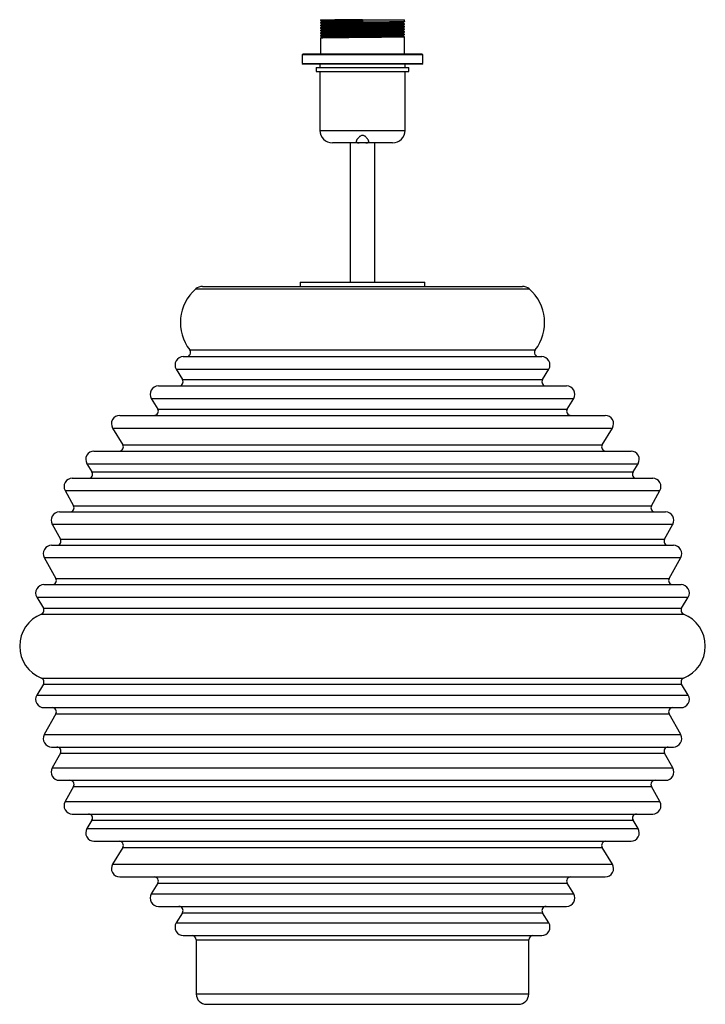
# Paper-space layout '_Izquierda' of a CAD drawing. Header units: millimetres. Extents: x -165 to 165, y 9 to 483.
import ezdxf

# ---------------------------------------------------------------- set-up
doc = ezdxf.new("R2010")
doc.units = ezdxf.units.MM

psp = doc.layouts.new('_Izquierda')

# ---------------------------------------------------------------- linework, layer by layer
at = {"color": 7, "linetype": 'Continuous', "lineweight": 25}
for p, q in [((-20.3, 483.46), (-20.3, 483.15)), ((-20.3, 483.46), (20.3, 483.46)), ((-20.3, 482.05), (-20.3, 481.9)), ((-20.3, 480.8), (-20.3, 480.65)), ((-20.3, 479.55), (-20.3, 479.4)), ((-19.62, 482.76), (-19.62, 482.45)), ((-19.62, 481.51), (-19.62, 481.2)), ((-19.62, 480.26), (-19.62, 479.95)), ((-19.62, 479.01), (-19.62, 478.7)), ((0, 483.46), (0, 482.37)), ((19.62, 481.82), (19.62, 482.13)), ((19.62, 480.57), (19.62, 480.88)), ((19.62, 479.32), (19.62, 479.63)), ((20.3, 482.52), (20.3, 483.46)), ((20.3, 481.27), (20.3, 481.43)), ((20.3, 480.02), (20.3, 480.18)), ((-20.3, 478.3), (-20.3, 478.15)), ((-20.3, 477.05), (-20.3, 476.9)), ((-20.3, 475.8), (-20.3, 475.65)), ((-20.3, 474.55), (-20.3, 467)), ((-19.62, 477.76), (-19.62, 477.45)), ((-19.62, 476.51), (-19.62, 476.2)), ((-19.62, 475.26), (-19.62, 474.95)), ((19.62, 478.07), (19.62, 478.38)), ((19.62, 476.82), (19.62, 477.13)), ((19.62, 475.57), (19.62, 475.88)), ((20.17, 474.95), (20.3, 475.02)), ((20.23, 475.02), (20.17, 475)), ((20.17, 473.91), (20.17, 475)), ((20.3, 478.77), (20.3, 478.93)), ((20.3, 477.52), (20.3, 477.68)), ((20.3, 476.27), (20.3, 476.43)), ((20.3, 475.02), (20.3, 475.18)), ((20.3, 473.93), (20.17, 474.01)), ((20.24, 473.93), (20.17, 473.91)), ((20.3, 467), (20.3, 473.93)), ((-28.58, 467), (-29, 466.58)), ((-29, 466.58), (-29, 462.42)), ((29, 466.58), (-29, 466.58)), ((-28.58, 467), (28.58, 467)), ((29, 466.58), (28.58, 467)), ((29, 462.42), (29, 466.58)), ((-29, 462.42), (-28.58, 462)), ((-29, 462.42), (29, 462.42)), ((28.58, 462), (-28.58, 462)), ((-22.25, 460.5), (-22.25, 458.55)), ((-22.25, 460.5), (22.25, 460.5)), ((-20.5, 462), (-20.5, 460.5)), ((20.5, 460.5), (20.5, 462)), ((22.25, 458.55), (22.25, 460.5)), ((28.58, 462), (29, 462.42)), ((-22.25, 458.55), (22.25, 458.55)), ((-20.5, 458.55), (-20.5, 430.15)), ((20.5, 430.15), (20.5, 458.55)), ((14.5, 424.15), (-14.5, 424.15)), ((-6, 424.15), (-6, 357)), ((6, 357), (6, 424.15)), ((-30, 357), (-30, 355)), ((-30, 357), (30, 357)), ((30, 355), (30, 357)), ((-77.07, 355), (77.07, 355)), ((-86.33, 321.17), (86.33, 321.17)), ((-89.75, 315.09), (-86.73, 310.12)), ((86.73, 310.12), (89.75, 315.09)), ((-98.32, 307.08), (98.32, 307.08)), ((-101.74, 301), (-98.65, 295.93)), ((98.65, 295.93), (101.74, 301)), ((-116.97, 292.89), (116.97, 292.89)), ((-120.39, 286.81), (-115.48, 278.75)), ((115.48, 278.75), (120.39, 286.81)), ((-129.36, 275.71), (129.36, 275.71)), ((-132.78, 269.63), (-130.35, 265.64)), ((130.35, 265.64), (132.78, 269.63)), ((-139.8, 262.6), (139.8, 262.6)), ((-143.29, 256.65), (-139.21, 249.34)), ((139.21, 249.34), (143.29, 256.65)), ((-146.02, 246.36), (146.02, 246.36)), ((-149.51, 240.42), (-145.56, 233.32)), ((145.56, 233.32), (149.51, 240.42)), ((-149.83, 230.34), (149.83, 230.34)), ((-153.32, 224.4), (-147.72, 214.35)), ((147.72, 214.35), (153.32, 224.4)), ((-153.47, 211.38), (153.47, 211.38)), ((-156.89, 205.3), (-153.74, 200.12)), ((153.74, 200.12), (156.89, 205.3)), ((-153.74, 163.4), (-156.89, 158.21)), ((156.89, 158.21), (153.74, 163.4)), ((-153.47, 152.14), (153.47, 152.14)), ((-147.72, 149.16), (-153.32, 139.12)), ((153.32, 139.12), (147.72, 149.16)), ((-149.83, 133.17), (149.83, 133.17)), ((-145.56, 130.2), (-149.51, 123.1)), ((149.51, 123.1), (145.56, 130.2)), ((-146.02, 117.15), (146.02, 117.15)), ((-139.21, 114.18), (-143.29, 106.86)), ((143.29, 106.86), (139.21, 114.18)), ((-139.8, 100.91), (139.8, 100.91)), ((-130.35, 97.87), (-132.78, 93.89)), ((132.78, 93.89), (130.35, 97.87)), ((-129.36, 87.81), (129.36, 87.81)), ((-115.48, 84.77), (-120.39, 76.71)), ((120.39, 76.71), (115.48, 84.77)), ((-116.97, 70.63), (116.97, 70.63)), ((-98.65, 67.59), (-101.74, 62.51)), ((101.74, 62.51), (98.65, 67.59)), ((-98.32, 56.43), (98.32, 56.43)), ((-86.73, 53.39), (-89.75, 48.43)), ((89.75, 48.43), (86.73, 53.39)), ((-86.33, 42.35), (86.33, 42.35)), ((-80.12, 40.35), (-80.12, 14.26)), ((80.12, 14.26), (80.12, 40.35)), ((-75.12, 9.26), (75.12, 9.26))]:
    psp.add_line(p, q, dxfattribs=at)
at = {"color": 8, "linetype": 'Continuous', "lineweight": 25}
for p, q in [((-20.5, 430.15), (20.5, 430.15)), ((-80.37, 353.76), (80.37, 353.76)), ((-83.2, 324.39), (83.2, 324.39)), ((-89.75, 315.09), (89.75, 315.09)), ((-86.73, 310.12), (86.73, 310.12)), ((-101.74, 301), (101.74, 301)), ((-98.65, 295.93), (98.65, 295.93)), ((-120.39, 286.81), (120.39, 286.81)), ((-115.48, 278.75), (115.48, 278.75)), ((-132.78, 269.63), (132.78, 269.63)), ((-130.35, 265.64), (130.35, 265.64)), ((-143.29, 256.65), (143.29, 256.65)), ((-139.21, 249.34), (139.21, 249.34)), ((-149.51, 240.42), (149.51, 240.42)), ((-145.56, 233.32), (145.56, 233.32)), ((-153.32, 224.4), (153.32, 224.4)), ((-147.72, 214.35), (147.72, 214.35)), ((-156.89, 205.3), (156.89, 205.3)), ((-153.74, 200.12), (153.74, 200.12)), ((-154.7, 197.22), (154.7, 197.22)), ((-154.7, 166.29), (154.7, 166.29)), ((-153.74, 163.4), (153.74, 163.4)), ((-156.89, 158.21), (156.89, 158.21)), ((-147.72, 149.16), (147.72, 149.16)), ((-153.32, 139.12), (153.32, 139.12)), ((-145.56, 130.2), (145.56, 130.2)), ((-149.51, 123.1), (149.51, 123.1)), ((-139.21, 114.18), (139.21, 114.18)), ((-143.29, 106.86), (143.29, 106.86)), ((-130.35, 97.87), (130.35, 97.87)), ((-132.78, 93.89), (132.78, 93.89)), ((-115.48, 84.77), (115.48, 84.77)), ((-120.39, 76.71), (120.39, 76.71)), ((-98.65, 67.59), (98.65, 67.59)), ((-101.74, 62.51), (101.74, 62.51)), ((-86.73, 53.39), (86.73, 53.39)), ((-89.75, 48.43), (89.75, 48.43)), ((-80.12, 40.35), (80.12, 40.35)), ((-80.12, 14.26), (80.12, 14.26))]:
    psp.add_line(p, q, dxfattribs=at)
at = {"color": 7, "linetype": 'Continuous', "lineweight": 25}
for centre, radius, start, end in [((-14.5, 430.15), 6, 180, 270), ((14.5, 430.15), 6, 270, 0), ((-66.2, 337.57), 21.52, 131.1917, 217.7722), ((-77.07, 350), 5, 90, 131.1917), ((77.07, 350), 5, 48.8083, 90), ((66.2, 337.57), 21.52, 322.2278, 48.8083), ((-84.79, 323.17), 2, 270, 37.7722), ((84.79, 323.17), 2, 142.2278, 270), ((-86.33, 317.17), 4, 90, 211.3041), ((86.33, 317.17), 4, 328.6959, 90), ((-88.44, 309.08), 2, 270, 31.3041), ((88.44, 309.08), 2, 148.6959, 270), ((-98.32, 303.08), 4, 90, 211.3041), ((98.32, 303.08), 4, 328.6959, 90), ((-100.36, 294.89), 2, 270, 31.3041), ((100.36, 294.89), 2, 148.6959, 270), ((-116.97, 288.89), 4, 90, 211.3041), ((116.97, 288.89), 4, 328.6959, 90), ((-129.36, 271.71), 4, 90, 211.3041), ((-117.19, 277.71), 2, 270, 31.3041), ((117.19, 277.71), 2, 148.6959, 270), ((129.36, 271.71), 4, 328.6959, 90), ((-132.06, 264.6), 2, 270, 31.3041), ((132.06, 264.6), 2, 148.6959, 270), ((-139.8, 258.6), 4, 90, 209.1359), ((139.8, 258.6), 4, 330.8641, 90), ((-140.96, 248.36), 2, 270, 29.1359), ((140.96, 248.36), 2, 150.8641, 270), ((-146.02, 242.36), 4, 90, 209.1359), ((146.02, 242.36), 4, 330.8641, 90), ((-147.3, 232.34), 2, 270, 29.1359), ((147.3, 232.34), 2, 150.8641, 270), ((-149.83, 226.34), 4, 90, 209.1359), ((149.83, 226.34), 4, 330.8641, 90), ((-149.47, 213.38), 2, 270, 29.1359), ((149.47, 213.38), 2, 150.8641, 270), ((-153.47, 207.38), 4, 90, 211.3041), ((153.47, 207.38), 4, 328.6959, 90), ((-155.45, 199.08), 2, 291.8705, 31.3041), ((155.45, 199.08), 2, 148.6959, 248.1295), ((-148.5, 181.76), 16.66, 111.8705, 248.1295), ((148.5, 181.76), 16.66, 291.8705, 68.1295), ((-155.45, 164.44), 2, 328.6959, 68.1295), ((155.45, 164.44), 2, 111.8705, 211.3041), ((-153.47, 156.14), 4, 148.6959, 270), ((153.47, 156.14), 4, 270, 31.3041), ((-149.47, 150.14), 2, 330.8641, 90), ((149.47, 150.14), 2, 90, 209.1359), ((-149.83, 137.17), 4, 150.8641, 270), ((149.83, 137.17), 4, 270, 29.1359), ((-147.3, 131.17), 2, 330.8641, 90), ((147.3, 131.17), 2, 90, 209.1359), ((-146.02, 121.15), 4, 150.8641, 270), ((146.02, 121.15), 4, 270, 29.1359), ((-140.96, 115.15), 2, 330.8641, 90), ((140.96, 115.15), 2, 90, 209.1359), ((-139.8, 104.91), 4, 150.8641, 270), ((139.8, 104.91), 4, 270, 29.1359), ((-132.06, 98.91), 2, 328.6959, 90), ((132.06, 98.91), 2, 90, 211.3041), ((-129.36, 91.81), 4, 148.6959, 270), ((129.36, 91.81), 4, 270, 31.3041), ((-117.19, 85.81), 2, 328.6959, 90), ((117.19, 85.81), 2, 90, 211.3041), ((-116.97, 74.63), 4, 148.6959, 270), ((116.97, 74.63), 4, 270, 31.3041), ((-100.36, 68.63), 2, 328.6959, 90), ((100.36, 68.63), 2, 90, 211.3041), ((-98.32, 60.43), 4, 148.6959, 270), ((98.32, 60.43), 4, 270, 31.3041), ((-88.44, 54.43), 2, 328.6959, 90), ((88.44, 54.43), 2, 90, 211.3041), ((-86.33, 46.35), 4, 148.6959, 270), ((86.33, 46.35), 4, 270, 31.3041), ((-82.12, 40.35), 2, 0, 90), ((82.12, 40.35), 2, 90, 180), ((-75.12, 14.26), 5, 180, 270), ((75.12, 14.26), 5, 270, 0)]:
    psp.add_arc(centre, radius, start, end, dxfattribs=at)
for points, knots in [([(0, 482.37), (-1.49, 482.35), (-4.49, 482.32), (-8.78, 482.28), (-12.63, 482.23), (-15.84, 482.19), (-18.33, 482.15), (-19.81, 482.1), (-20.43, 482.07), (-20.27, 482.05), (-20.26, 482.05)], [0, 0, 0, 0, 0.139869, 0.282432, 0.424193, 0.562979, 0.704491, 0.847129, 0.987384, 1, 1, 1, 1]), ([(20.2, 481.43), (20.19, 481.42), (20.17, 481.39), (18.97, 481.35), (16.85, 481.31), (13.89, 481.27), (10.26, 481.22), (6.53, 481.18), (3.05, 481.15), (-0.48, 481.11), (-4.49, 481.07), (-8.78, 481.03), (-12.63, 480.98), (-15.84, 480.94), (-18.33, 480.9), (-19.81, 480.85), (-20.43, 480.82), (-20.27, 480.8), (-20.26, 480.8)], [0, 0, 0, 0, 0.050465, 0.121536, 0.192692, 0.262297, 0.332583, 0.403913, 0.452561, 0.500074, 0.569998, 0.641269, 0.712139, 0.781522, 0.852268, 0.923576, 0.993693, 1, 1, 1, 1]), ([(20.2, 480.18), (20.19, 480.17), (20.17, 480.14), (18.97, 480.1), (16.85, 480.06), (13.89, 480.02), (10.26, 479.97), (6.53, 479.93), (3.05, 479.9), (-0.48, 479.86), (-4.49, 479.82), (-8.78, 479.78), (-12.63, 479.73), (-15.84, 479.69), (-18.33, 479.65), (-19.81, 479.6), (-20.43, 479.57), (-20.27, 479.55), (-20.26, 479.55)], [0, 0, 0, 0, 0.050465, 0.121536, 0.192692, 0.262297, 0.332583, 0.403913, 0.452561, 0.500074, 0.569998, 0.641269, 0.712139, 0.781522, 0.852268, 0.923576, 0.993693, 1, 1, 1, 1]), ([(0, 483.46), (-1.49, 483.45), (-4.49, 483.42), (-8.78, 483.37), (-12.63, 483.33), (-15.84, 483.29), (-18.32, 483.24), (-19.82, 483.19), (-20.43, 483.16), (-20.26, 483.15), (-20.23, 483.14)], [0, 0, 0, 0, 0.138436, 0.279539, 0.419848, 0.557212, 0.697274, 0.838451, 0.977269, 1, 1, 1, 1]), ([(20.19, 482.52), (20.18, 482.51), (20.14, 482.49), (18.97, 482.45), (16.85, 482.4), (13.89, 482.36), (10.26, 482.32), (6.53, 482.27), (3.05, 482.24), (-0.48, 482.21), (-4.49, 482.17), (-8.78, 482.12), (-12.63, 482.08), (-15.84, 482.04), (-18.32, 481.99), (-19.82, 481.94), (-20.43, 481.91), (-20.26, 481.9), (-20.23, 481.89)], [0, 0, 0, 0, 0.045283, 0.116354, 0.187511, 0.257116, 0.327403, 0.398733, 0.447382, 0.494895, 0.56482, 0.636092, 0.706962, 0.776346, 0.847092, 0.918401, 0.988519, 1, 1, 1, 1]), ([(20.19, 481.27), (20.18, 481.26), (20.14, 481.24), (18.97, 481.2), (16.85, 481.15), (13.89, 481.11), (10.26, 481.07), (6.53, 481.02), (3.05, 480.99), (-0.48, 480.96), (-4.49, 480.92), (-8.78, 480.87), (-12.63, 480.83), (-15.84, 480.79), (-18.32, 480.74), (-19.82, 480.69), (-20.43, 480.66), (-20.26, 480.65), (-20.23, 480.64)], [0, 0, 0, 0, 0.045283, 0.116354, 0.187511, 0.257116, 0.327403, 0.398733, 0.447382, 0.494895, 0.56482, 0.636092, 0.706962, 0.776346, 0.847092, 0.918401, 0.988519, 1, 1, 1, 1]), ([(20.19, 480.02), (20.18, 480.01), (20.14, 479.99), (18.97, 479.95), (16.85, 479.9), (13.89, 479.86), (10.26, 479.82), (6.53, 479.77), (3.05, 479.74), (-0.48, 479.71), (-4.49, 479.67), (-8.78, 479.62), (-12.63, 479.58), (-15.84, 479.54), (-18.32, 479.49), (-19.82, 479.44), (-20.43, 479.41), (-20.26, 479.4), (-20.23, 479.39)], [0, 0, 0, 0, 0.045283, 0.116354, 0.187511, 0.257116, 0.327403, 0.398733, 0.447382, 0.494895, 0.56482, 0.636092, 0.706962, 0.776346, 0.847092, 0.918401, 0.988519, 1, 1, 1, 1]), ([(-20.3, 483.14), (-20.18, 483.08), (-19.96, 482.95), (-19.74, 482.82), (-19.62, 482.76)], [0, 0, 0, 0, 0.502006, 1, 1, 1, 1]), ([(-19.62, 482.45), (-19.73, 482.38), (-19.96, 482.25), (-20.18, 482.12), (-20.3, 482.06)], [0, 0, 0, 0, 0.4999992, 1, 1, 1, 1]), ([(-20.3, 481.89), (-20.18, 481.83), (-19.96, 481.7), (-19.74, 481.57), (-19.62, 481.51)], [0, 0, 0, 0, 0.502006, 1, 1, 1, 1]), ([(-19.62, 481.2), (-19.73, 481.13), (-19.96, 481), (-20.18, 480.87), (-20.3, 480.81)], [0, 0, 0, 0, 0.4999992, 1, 1, 1, 1]), ([(-20.3, 480.64), (-20.18, 480.58), (-19.96, 480.45), (-19.74, 480.32), (-19.62, 480.26)], [0, 0, 0, 0, 0.502006, 1, 1, 1, 1]), ([(-19.62, 479.95), (-19.73, 479.88), (-19.96, 479.75), (-20.18, 479.62), (-20.3, 479.56)], [0, 0, 0, 0, 0.4999992, 1, 1, 1, 1]), ([(-20.3, 479.39), (-20.18, 479.33), (-19.96, 479.2), (-19.74, 479.07), (-19.62, 479.01)], [0, 0, 0, 0, 0.502006, 1, 1, 1, 1]), ([(0, 482.76), (-1.44, 482.74), (-4.34, 482.71), (-8.49, 482.67), (-12.2, 482.62), (-15.31, 482.58), (-17.72, 482.54), (-19.14, 482.49), (-19.75, 482.46), (-19.62, 482.45), (-19.61, 482.45)], [0, 0, 0, 0, 0.141387, 0.285497, 0.428797, 0.56909, 0.712138, 0.856323, 0.998101, 1, 1, 1, 1]), ([(19.53, 481.82), (19.52, 481.81), (19.49, 481.78), (18.34, 481.74), (16.29, 481.7), (13.43, 481.66), (9.92, 481.61), (6.31, 481.57), (2.95, 481.54), (-0.46, 481.5), (-4.34, 481.46), (-8.49, 481.42), (-12.2, 481.37), (-15.31, 481.33), (-17.72, 481.29), (-19.14, 481.24), (-19.75, 481.21), (-19.62, 481.2), (-19.61, 481.2)], [0, 0, 0, 0, 0.050749, 0.122202, 0.193742, 0.263721, 0.334386, 0.4061, 0.45501, 0.502779, 0.573079, 0.644734, 0.715986, 0.785742, 0.856869, 0.928561, 0.999056, 1, 1, 1, 1]), ([(19.53, 480.57), (19.52, 480.56), (19.49, 480.53), (18.34, 480.49), (16.29, 480.45), (13.43, 480.41), (9.92, 480.36), (6.31, 480.32), (2.95, 480.29), (-0.46, 480.25), (-4.34, 480.21), (-8.49, 480.17), (-12.2, 480.12), (-15.31, 480.08), (-17.72, 480.04), (-19.14, 479.99), (-19.75, 479.96), (-19.62, 479.95), (-19.61, 479.95)], [0, 0, 0, 0, 0.050749, 0.122202, 0.193742, 0.263721, 0.334386, 0.4061, 0.45501, 0.502779, 0.573079, 0.644734, 0.715986, 0.785742, 0.856869, 0.928561, 0.999056, 1, 1, 1, 1]), ([(19.53, 479.32), (19.52, 479.31), (19.49, 479.28), (18.34, 479.24), (16.29, 479.2), (13.43, 479.16), (9.92, 479.11), (6.31, 479.07), (2.95, 479.04), (-0.46, 479), (-4.34, 478.96), (-8.49, 478.92), (-12.2, 478.87), (-15.31, 478.83), (-17.72, 478.79), (-19.14, 478.74), (-19.75, 478.71), (-19.62, 478.7), (-19.61, 478.7)], [0, 0, 0, 0, 0.050749, 0.122202, 0.193742, 0.263721, 0.334386, 0.4061, 0.45501, 0.502779, 0.573079, 0.644734, 0.715986, 0.785742, 0.856869, 0.928561, 0.999056, 1, 1, 1, 1]), ([(0, 483.07), (-1.44, 483.06), (-4.34, 483.03), (-8.49, 482.98), (-12.2, 482.94), (-15.31, 482.89), (-17.71, 482.85), (-19.15, 482.8), (-19.75, 482.77), (-19.6, 482.76), (-19.58, 482.76)], [0, 0, 0, 0, 0.139869, 0.282432, 0.424193, 0.562979, 0.704491, 0.847129, 0.987384, 1, 1, 1, 1]), ([(19.51, 482.13), (19.5, 482.12), (19.47, 482.1), (18.34, 482.06), (16.29, 482.01), (13.43, 481.97), (9.92, 481.92), (6.31, 481.88), (2.95, 481.85), (-0.46, 481.81), (-4.34, 481.78), (-8.49, 481.73), (-12.2, 481.69), (-15.31, 481.64), (-17.71, 481.6), (-19.15, 481.55), (-19.75, 481.52), (-19.6, 481.51), (-19.58, 481.51)], [0, 0, 0, 0, 0.045445, 0.116891, 0.188424, 0.258396, 0.329055, 0.400761, 0.449667, 0.497431, 0.567725, 0.639372, 0.710617, 0.780367, 0.851486, 0.923172, 0.99366, 1, 1, 1, 1]), ([(19.51, 480.88), (19.5, 480.87), (19.47, 480.85), (18.34, 480.81), (16.29, 480.76), (13.43, 480.72), (9.92, 480.67), (6.31, 480.63), (2.95, 480.6), (-0.46, 480.56), (-4.34, 480.53), (-8.49, 480.48), (-12.2, 480.44), (-15.31, 480.39), (-17.71, 480.35), (-19.15, 480.3), (-19.75, 480.27), (-19.6, 480.26), (-19.58, 480.26)], [0, 0, 0, 0, 0.045445, 0.116891, 0.188424, 0.258396, 0.329055, 0.400761, 0.449667, 0.497431, 0.567725, 0.639372, 0.710617, 0.780367, 0.851486, 0.923172, 0.99366, 1, 1, 1, 1]), ([(19.51, 479.63), (19.5, 479.62), (19.47, 479.6), (18.34, 479.56), (16.29, 479.51), (13.43, 479.47), (9.92, 479.42), (6.31, 479.38), (2.95, 479.35), (-0.46, 479.31), (-4.34, 479.28), (-8.49, 479.23), (-12.2, 479.19), (-15.31, 479.14), (-17.71, 479.1), (-19.15, 479.05), (-19.75, 479.02), (-19.6, 479.01), (-19.58, 479.01)], [0, 0, 0, 0, 0.045445, 0.116891, 0.188424, 0.258396, 0.329055, 0.400761, 0.449667, 0.497431, 0.567725, 0.639372, 0.710617, 0.780367, 0.851486, 0.923172, 0.99366, 1, 1, 1, 1]), ([(19.62, 482.13), (19.73, 482.19), (19.96, 482.32), (20.18, 482.45), (20.3, 482.52)], [0, 0, 0, 0, 0.499999, 1, 1, 1, 1]), ([(20.3, 481.43), (20.18, 481.5), (19.96, 481.63), (19.74, 481.76), (19.62, 481.82)], [0, 0, 0, 0, 0.502006, 1, 1, 1, 1]), ([(19.62, 480.88), (19.73, 480.94), (19.96, 481.07), (20.18, 481.2), (20.3, 481.27)], [0, 0, 0, 0, 0.499999, 1, 1, 1, 1]), ([(20.3, 480.18), (20.18, 480.25), (19.96, 480.38), (19.74, 480.51), (19.62, 480.57)], [0, 0, 0, 0, 0.502006, 1, 1, 1, 1]), ([(19.62, 479.63), (19.73, 479.69), (19.96, 479.82), (20.18, 479.95), (20.3, 480.02)], [0, 0, 0, 0, 0.4999992, 1, 1, 1, 1]), ([(20.3, 478.93), (20.18, 479), (19.96, 479.13), (19.74, 479.26), (19.62, 479.32)], [0, 0, 0, 0, 0.502006, 1, 1, 1, 1]), ([(20.2, 478.93), (20.19, 478.92), (20.17, 478.89), (18.97, 478.85), (16.85, 478.81), (13.89, 478.77), (10.26, 478.72), (6.53, 478.68), (3.05, 478.65), (-0.48, 478.61), (-4.49, 478.57), (-8.78, 478.53), (-12.63, 478.48), (-15.84, 478.44), (-18.33, 478.4), (-19.81, 478.35), (-20.43, 478.32), (-20.27, 478.3), (-20.26, 478.3)], [0, 0, 0, 0, 0.050465, 0.121536, 0.192692, 0.262297, 0.332583, 0.403913, 0.452561, 0.500074, 0.569998, 0.641269, 0.712139, 0.781522, 0.852268, 0.923576, 0.993693, 1, 1, 1, 1]), ([(20.2, 477.68), (20.19, 477.67), (20.17, 477.64), (18.97, 477.6), (16.85, 477.56), (13.89, 477.52), (10.26, 477.47), (6.53, 477.43), (3.05, 477.4), (-0.48, 477.36), (-4.49, 477.32), (-8.78, 477.28), (-12.63, 477.23), (-15.84, 477.19), (-18.33, 477.15), (-19.81, 477.1), (-20.43, 477.07), (-20.27, 477.05), (-20.26, 477.05)], [0, 0, 0, 0, 0.050465, 0.121536, 0.192692, 0.262297, 0.332583, 0.403913, 0.452561, 0.500074, 0.569998, 0.641269, 0.712139, 0.781522, 0.852268, 0.923576, 0.993693, 1, 1, 1, 1]), ([(20.2, 476.43), (20.19, 476.42), (20.17, 476.39), (18.97, 476.35), (16.85, 476.31), (13.89, 476.27), (10.26, 476.22), (6.53, 476.18), (3.05, 476.15), (-0.48, 476.11), (-4.49, 476.07), (-8.78, 476.03), (-12.63, 475.98), (-15.84, 475.94), (-18.33, 475.9), (-19.81, 475.85), (-20.43, 475.82), (-20.27, 475.8), (-20.26, 475.8)], [0, 0, 0, 0, 0.050465, 0.121536, 0.192692, 0.262297, 0.332583, 0.403913, 0.452561, 0.500074, 0.569998, 0.641269, 0.712139, 0.781522, 0.852268, 0.923576, 0.993693, 1, 1, 1, 1]), ([(20.2, 475.18), (20.19, 475.17), (20.17, 475.14), (18.97, 475.1), (16.85, 475.06), (13.89, 475.02), (10.26, 474.97), (6.53, 474.93), (3.05, 474.9), (-0.48, 474.86), (-4.49, 474.82), (-8.78, 474.78), (-12.63, 474.73), (-15.84, 474.69), (-18.33, 474.65), (-19.81, 474.6), (-20.43, 474.57), (-20.27, 474.55), (-20.26, 474.55)], [0, 0, 0, 0, 0.050465, 0.121536, 0.192692, 0.262297, 0.332583, 0.403913, 0.452561, 0.500074, 0.569998, 0.641269, 0.712139, 0.781522, 0.852268, 0.923576, 0.993693, 1, 1, 1, 1]), ([(20.19, 478.77), (20.18, 478.76), (20.14, 478.74), (18.97, 478.7), (16.85, 478.65), (13.89, 478.61), (10.26, 478.57), (6.53, 478.52), (3.05, 478.49), (-0.48, 478.46), (-4.49, 478.42), (-8.78, 478.37), (-12.63, 478.33), (-15.84, 478.29), (-18.32, 478.24), (-19.82, 478.19), (-20.43, 478.16), (-20.26, 478.15), (-20.23, 478.14)], [0, 0, 0, 0, 0.045283, 0.116354, 0.187511, 0.257116, 0.327403, 0.398733, 0.447382, 0.494895, 0.56482, 0.636092, 0.706962, 0.776346, 0.847092, 0.918401, 0.988519, 1, 1, 1, 1]), ([(20.19, 477.52), (20.18, 477.51), (20.14, 477.49), (18.97, 477.45), (16.85, 477.4), (13.89, 477.36), (10.26, 477.32), (6.53, 477.27), (3.05, 477.24), (-0.48, 477.21), (-4.49, 477.17), (-8.78, 477.12), (-12.63, 477.08), (-15.84, 477.04), (-18.32, 476.99), (-19.82, 476.94), (-20.43, 476.91), (-20.26, 476.9), (-20.23, 476.89)], [0, 0, 0, 0, 0.045283, 0.116354, 0.187511, 0.257116, 0.327403, 0.398733, 0.447382, 0.494895, 0.56482, 0.636092, 0.706962, 0.776346, 0.847092, 0.918401, 0.988519, 1, 1, 1, 1]), ([(20.19, 476.27), (20.18, 476.26), (20.14, 476.24), (18.97, 476.2), (16.85, 476.15), (13.89, 476.11), (10.26, 476.07), (6.53, 476.02), (3.05, 475.99), (-0.48, 475.96), (-4.49, 475.92), (-8.78, 475.87), (-12.63, 475.83), (-15.84, 475.79), (-18.32, 475.74), (-19.82, 475.69), (-20.43, 475.66), (-20.26, 475.65), (-20.23, 475.64)], [0, 0, 0, 0, 0.045283, 0.116354, 0.187511, 0.257116, 0.327403, 0.398733, 0.447382, 0.494895, 0.56482, 0.636092, 0.706962, 0.776346, 0.847092, 0.918401, 0.988519, 1, 1, 1, 1]), ([(-19.62, 478.7), (-19.73, 478.63), (-19.96, 478.5), (-20.18, 478.37), (-20.3, 478.31)], [0, 0, 0, 0, 0.4999992, 1, 1, 1, 1]), ([(-20.3, 478.14), (-20.18, 478.08), (-19.96, 477.95), (-19.74, 477.82), (-19.62, 477.76)], [0, 0, 0, 0, 0.502006, 1, 1, 1, 1]), ([(-19.62, 477.45), (-19.73, 477.38), (-19.96, 477.25), (-20.18, 477.12), (-20.3, 477.06)], [0, 0, 0, 0, 0.499999, 1, 1, 1, 1]), ([(-20.3, 476.89), (-20.18, 476.83), (-19.96, 476.7), (-19.74, 476.57), (-19.62, 476.51)], [0, 0, 0, 0, 0.502006, 1, 1, 1, 1]), ([(-19.62, 476.2), (-19.73, 476.13), (-19.96, 476), (-20.18, 475.87), (-20.3, 475.81)], [0, 0, 0, 0, 0.4999992, 1, 1, 1, 1]), ([(-20.3, 475.64), (-20.18, 475.58), (-19.96, 475.45), (-19.74, 475.32), (-19.62, 475.26)], [0, 0, 0, 0, 0.502006, 1, 1, 1, 1]), ([(-19.62, 474.95), (-19.73, 474.88), (-19.96, 474.75), (-20.18, 474.62), (-20.3, 474.56)], [0, 0, 0, 0, 0.4999992, 1, 1, 1, 1]), ([(19.53, 478.07), (19.52, 478.06), (19.49, 478.03), (18.34, 477.99), (16.29, 477.95), (13.43, 477.91), (9.92, 477.86), (6.31, 477.82), (2.95, 477.79), (-0.46, 477.75), (-4.34, 477.71), (-8.49, 477.67), (-12.2, 477.62), (-15.31, 477.58), (-17.72, 477.54), (-19.14, 477.49), (-19.75, 477.46), (-19.62, 477.45), (-19.61, 477.45)], [0, 0, 0, 0, 0.0507488, 0.122202, 0.1937416, 0.2637209, 0.3343862, 0.4060996, 0.4550102, 0.5027788, 0.5730793, 0.6447341, 0.7159858, 0.7857422, 0.8568687, 0.9285608, 0.9990557, 1, 1, 1, 1]), ([(19.53, 476.82), (19.52, 476.81), (19.49, 476.78), (18.34, 476.74), (16.29, 476.7), (13.43, 476.66), (9.92, 476.61), (6.31, 476.57), (2.95, 476.54), (-0.46, 476.5), (-4.34, 476.46), (-8.49, 476.42), (-12.2, 476.37), (-15.31, 476.33), (-17.72, 476.29), (-19.14, 476.24), (-19.75, 476.21), (-19.62, 476.2), (-19.61, 476.2)], [0, 0, 0, 0, 0.0507488, 0.122202, 0.1937416, 0.2637209, 0.3343862, 0.4060996, 0.4550102, 0.5027788, 0.5730793, 0.6447341, 0.7159858, 0.7857422, 0.8568687, 0.9285608, 0.9990557, 1, 1, 1, 1]), ([(19.53, 475.57), (19.52, 475.56), (19.49, 475.53), (18.34, 475.49), (16.29, 475.45), (13.43, 475.41), (9.92, 475.36), (6.31, 475.32), (2.95, 475.29), (-0.46, 475.25), (-4.34, 475.21), (-8.49, 475.17), (-12.2, 475.12), (-15.31, 475.08), (-17.72, 475.04), (-19.14, 474.99), (-19.75, 474.96), (-19.62, 474.95), (-19.61, 474.95)], [0, 0, 0, 0, 0.0507488, 0.122202, 0.1937416, 0.2637209, 0.3343862, 0.4060996, 0.4550102, 0.5027788, 0.5730793, 0.6447341, 0.7159858, 0.7857422, 0.8568687, 0.9285608, 0.9990557, 1, 1, 1, 1]), ([(19.51, 478.38), (19.5, 478.37), (19.47, 478.35), (18.34, 478.31), (16.29, 478.26), (13.43, 478.22), (9.92, 478.17), (6.31, 478.13), (2.95, 478.1), (-0.46, 478.06), (-4.34, 478.03), (-8.49, 477.98), (-12.2, 477.94), (-15.31, 477.89), (-17.71, 477.85), (-19.15, 477.8), (-19.75, 477.77), (-19.6, 477.76), (-19.58, 477.76)], [0, 0, 0, 0, 0.045445, 0.116891, 0.188424, 0.258396, 0.329055, 0.400761, 0.449667, 0.497431, 0.567725, 0.639372, 0.710617, 0.780367, 0.851486, 0.923172, 0.99366, 1, 1, 1, 1]), ([(19.51, 477.13), (19.5, 477.12), (19.47, 477.1), (18.34, 477.06), (16.29, 477.01), (13.43, 476.97), (9.92, 476.92), (6.31, 476.88), (2.95, 476.85), (-0.46, 476.81), (-4.34, 476.78), (-8.49, 476.73), (-12.2, 476.69), (-15.31, 476.64), (-17.71, 476.6), (-19.15, 476.55), (-19.75, 476.52), (-19.6, 476.51), (-19.58, 476.51)], [0, 0, 0, 0, 0.045445, 0.116891, 0.188424, 0.258396, 0.329055, 0.400761, 0.449667, 0.497431, 0.567725, 0.639372, 0.710617, 0.780367, 0.851486, 0.923172, 0.99366, 1, 1, 1, 1]), ([(19.51, 475.88), (19.5, 475.87), (19.47, 475.85), (18.34, 475.81), (16.29, 475.76), (13.43, 475.72), (9.92, 475.67), (6.31, 475.63), (2.95, 475.6), (-0.46, 475.56), (-4.34, 475.53), (-8.49, 475.48), (-12.2, 475.44), (-15.31, 475.39), (-17.71, 475.35), (-19.15, 475.3), (-19.75, 475.27), (-19.6, 475.26), (-19.58, 475.26)], [0, 0, 0, 0, 0.045445, 0.116891, 0.188424, 0.258396, 0.329055, 0.400761, 0.449667, 0.497431, 0.567725, 0.639372, 0.710617, 0.780367, 0.851486, 0.923172, 0.99366, 1, 1, 1, 1]), ([(19.62, 478.38), (19.73, 478.44), (19.96, 478.57), (20.18, 478.7), (20.3, 478.77)], [0, 0, 0, 0, 0.4999992, 1, 1, 1, 1]), ([(20.3, 477.68), (20.18, 477.75), (19.96, 477.88), (19.74, 478.01), (19.62, 478.07)], [0, 0, 0, 0, 0.502006, 1, 1, 1, 1]), ([(19.62, 477.13), (19.73, 477.19), (19.96, 477.32), (20.18, 477.45), (20.3, 477.52)], [0, 0, 0, 0, 0.499999, 1, 1, 1, 1]), ([(20.3, 476.43), (20.18, 476.5), (19.96, 476.63), (19.74, 476.76), (19.62, 476.82)], [0, 0, 0, 0, 0.502006, 1, 1, 1, 1]), ([(19.62, 475.88), (19.73, 475.94), (19.96, 476.07), (20.18, 476.2), (20.3, 476.27)], [0, 0, 0, 0, 0.4999992, 1, 1, 1, 1]), ([(20.3, 475.18), (20.18, 475.25), (19.96, 475.38), (19.74, 475.51), (19.62, 475.57)], [0, 0, 0, 0, 0.502006, 1, 1, 1, 1]), ([(1.53, 424.15), (1.69, 424.15), (1.84, 424.15), (2.11, 424.17), (2.24, 424.18), (2.47, 424.23), (2.57, 424.26), (2.73, 424.34), (2.8, 424.38), (2.91, 424.49), (2.95, 424.56), (2.99, 424.7), (3, 424.78), (2.99, 424.96), (2.98, 425.05), (2.92, 425.24), (2.88, 425.34), (2.72, 425.66), (2.59, 425.88), (2.24, 426.34), (2.04, 426.57), (1.7, 426.91), (1.57, 427.02), (1.31, 427.24), (1.17, 427.34), (0.87, 427.52), (0.71, 427.6), (0.36, 427.72), (0.18, 427.75), (-0.19, 427.75), (-0.37, 427.72), (-0.72, 427.6), (-0.88, 427.52), (-1.18, 427.33), (-1.32, 427.23), (-1.58, 427.02), (-1.7, 426.9), (-2.05, 426.57), (-2.25, 426.33), (-2.5, 425.99), (-2.58, 425.87), (-2.72, 425.65), (-2.78, 425.55), (-2.88, 425.34), (-2.92, 425.24), (-2.98, 425.04), (-2.99, 424.95), (-3, 424.78), (-2.99, 424.7), (-2.95, 424.56), (-2.91, 424.49), (-2.8, 424.38), (-2.74, 424.34), (-2.57, 424.26), (-2.47, 424.23), (-2.24, 424.18), (-2.11, 424.17), (-1.84, 424.15), (-1.69, 424.15), (-1.53, 424.15)], [0, 0, 0, 0, 0.03125, 0.03125, 0.0625, 0.0625, 0.09375, 0.09375, 0.125, 0.125, 0.15625, 0.15625, 0.1875, 0.1875, 0.21875, 0.21875, 0.25, 0.25, 0.3125, 0.3125, 0.375, 0.375, 0.40625, 0.40625, 0.4375, 0.4375, 0.46875, 0.46875, 0.5, 0.5, 0.53125, 0.53125, 0.5625, 0.5625, 0.59375, 0.59375, 0.625, 0.625, 0.6875, 0.6875, 0.71875, 0.71875, 0.75, 0.75, 0.78125, 0.78125, 0.8125, 0.8125, 0.84375, 0.84375, 0.875, 0.875, 0.90625, 0.90625, 0.9375, 0.9375, 0.96875, 0.96875, 1, 1, 1, 1])]:
    psp.add_open_spline(points, degree=3, knots=knots, dxfattribs=at)

doc.saveas('drawing.dxf')
